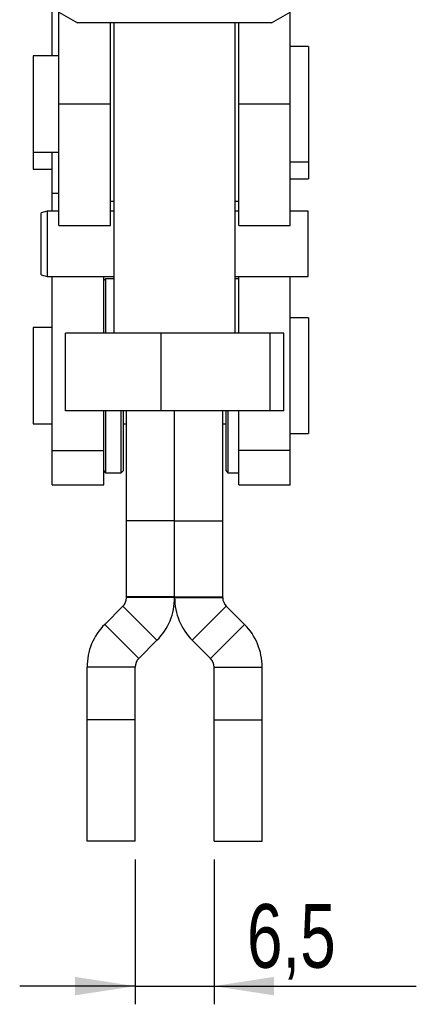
# Model space of a CAD drawing. Extents: x 54 to 540, y 63 to 421.
# Tile 7 of 11: x 348 to 381, y 175 to 256. Entities that reach past the tile are written whole.
import ezdxf

# ---------------------------------------------------------------- set-up
doc = ezdxf.new("R2010")
doc.units = 0
doc.header["$LTSCALE"] = 1.5
doc.layers.get('0').update_dxf_attribs({"linetype": 'CONTINUOUS'})
doc.styles.add('SLDTEXTSTYLE0', font='TXT', dxfattribs={"width": 0.75})
doc.dimstyles.new('SLDDIMSTYLE4', dxfattribs={"dimtxt": 5.25, "dimasz": 4.953, "dimexe": 0, "dimexo": 0.0625, "dimgap": 1.3125, "dimtad": 1, "dimdec": 3, "dimrnd": 1e-09, "dimzin": 12, "dimtxsty": 'SLDTEXTSTYLE0', "dimsah": 1, "dimcen": 0.09, "dimazin": 3, "dimtfac": 1, "dimtdec": 3, "dimtmove": 0, "dimatfit": 3, "dimtolj": 1, "dimtzin": 12})

# ---------------------------------------------------------------- blocks, each defined once
blk = doc.blocks.new('_D_8')
at = {"color": 7, "linetype": 'CONTINUOUS'}
for p, q in [((357.979, 186.476), (357.979, 174.519)), ((364.479, 186.476), (364.479, 174.519)), ((357.979, 176.019), (348.454, 176.019)), ((357.979, 176.019), (364.479, 176.019)), ((364.479, 176.019), (381.16, 176.019))]:
    blk.add_line(p, q, dxfattribs=at)
for points in [[(357.979, 176.019), (353.026, 176.781), (353.026, 175.257)], [(364.479, 176.019), (369.432, 175.257), (369.432, 176.781)]]:
    blk.add_solid(points, dxfattribs=at)
at = {"color": 7, "linetype": 'CONTINUOUS', "insert": (367.197, 182.787, -38.9), "char_height": 5.25, "attachment_point": 1, "style": 'SLDTEXTSTYLE0'}
blk.add_mtext('6,5', dxfattribs=at)

msp = doc.modelspace()

# ---------------------------------------------------------------- linework, layer by layer
at = {"color": 7, "linetype": 'CONTINUOUS'}
for p, q in [((351.129363, 252.73503), (351.129363, 263.506459)), ((351.691515, 256.354157), (353.229362, 255.466278)), ((351.691863, 248.766279), (351.691863, 256.353955)), ((369.229363, 255.466278), (370.767211, 256.354157)), ((370.766863, 248.766279), (370.766863, 256.353955)), ((369.229363, 255.466278), (353.229362, 255.466278)), ((355.941863, 248.766279), (355.941863, 255.466278)), ((356.229363, 255.466278), (356.229363, 229.866279)), ((366.229363, 229.866279), (366.229363, 255.466278)), ((366.516863, 248.766279), (366.516863, 255.466278)), ((372.266863, 253.528779), (370.766863, 253.528779)), ((372.266863, 253.528779), (372.266863, 250.11297)), ((351.691863, 252.73503), (349.566863, 252.73503)), ((349.566863, 252.73503), (349.566863, 249.888521)), ((349.566863, 249.888521), (349.566863, 244.797529)), ((372.266863, 250.11297), (372.266863, 244.003779)), ((355.941863, 248.766279), (351.691863, 248.766279)), ((351.691863, 238.766279), (351.691863, 248.766279)), ((355.941863, 238.766279), (355.941863, 248.766279)), ((370.766863, 248.766279), (366.516863, 248.766279)), ((366.516863, 238.766279), (366.516863, 248.766279)), ((370.766863, 238.766279), (370.766863, 248.766279)), ((349.566863, 244.797529), (351.691863, 244.797529)), ((349.566863, 244.797529), (349.566863, 243.493579)), ((351.129363, 241.408504), (351.129363, 244.797529)), ((370.766863, 244.003779), (372.266863, 244.003779)), ((372.266863, 244.003779), (372.266863, 242.719794)), ((349.566863, 243.493579), (349.566863, 243.393748)), ((349.566863, 243.393748), (351.129363, 243.393748)), ((370.766863, 242.599998), (372.266863, 242.599998)), ((372.266863, 242.719794), (372.266863, 242.599998)), ((351.129363, 239.946016), (351.129363, 241.408504)), ((355.941863, 240.766279), (356.229363, 240.766279)), ((366.229363, 240.766279), (366.516863, 240.766279)), ((350.729363, 239.946016), (350.229363, 239.812042)), ((350.229363, 234.679991), (350.229363, 239.812042)), ((351.691863, 239.946016), (350.729363, 239.946016)), ((350.729363, 239.946016), (350.729363, 234.546016)), ((356.229363, 239.946016), (355.941863, 239.946016)), ((366.516863, 239.946016), (366.229363, 239.946016)), ((372.229363, 239.946016), (370.766863, 239.946016)), ((372.229363, 234.546016), (372.229363, 239.946016)), ((351.691863, 238.766279), (355.941863, 238.766279)), ((366.516863, 238.766279), (370.766863, 238.766279)), ((350.229363, 234.679991), (350.729363, 234.546016)), ((350.729363, 234.546016), (356.229363, 234.546016)), ((351.129363, 220.206091), (351.129363, 234.546016)), ((355.379363, 229.866279), (355.379363, 234.546016)), ((355.529363, 234.366279), (355.379363, 234.216279)), ((356.229363, 234.366279), (355.529363, 234.366279)), ((355.529363, 234.366279), (355.529363, 229.866279)), ((366.229363, 234.546016), (372.229363, 234.546016)), ((366.516863, 234.366279), (366.229363, 234.366279)), ((366.516863, 229.866279), (366.516863, 234.546016)), ((370.766863, 220.206091), (370.766863, 234.546016)), ((372.266863, 231.128779), (370.766863, 231.128779)), ((372.266863, 231.128779), (372.266863, 221.603779)), ((351.129363, 230.335029), (349.566863, 230.335029)), ((349.566863, 230.335029), (349.566863, 222.397529)), ((352.226243, 223.466279), (352.226243, 229.866279)), ((360.112752, 229.866279), (352.226243, 229.866279)), ((360.112752, 223.466279), (360.112752, 229.866279)), ((369.115871, 229.866279), (360.112752, 229.866279)), ((369.115871, 223.466279), (369.115871, 229.866279)), ((370.232482, 229.866279), (369.115871, 229.866279)), ((370.232482, 223.466279), (370.232482, 229.866279)), ((360.112752, 223.466279), (352.226243, 223.466279)), ((355.379363, 220.206091), (355.379363, 223.466279)), ((355.529363, 223.466279), (355.529363, 218.36628)), ((356.829363, 218.36628), (356.829363, 223.466279)), ((356.979363, 223.466279), (356.979363, 218.516279)), ((357.259363, 214.396279), (357.259363, 223.466279)), ((369.115871, 223.466279), (360.112752, 223.466279)), ((361.229363, 214.396279), (361.229363, 223.466279)), ((365.199363, 214.396279), (365.199363, 223.466279)), ((365.479363, 218.516279), (365.479363, 223.466279)), ((365.629363, 223.466279), (365.629363, 218.36628)), ((366.516863, 220.206091), (366.516863, 223.466279)), ((370.232482, 223.466279), (369.115871, 223.466279)), ((349.566863, 222.397529), (351.129363, 222.397529)), ((356.979363, 222.397529), (357.259363, 222.397529)), ((365.199363, 222.397529), (365.479363, 222.397529)), ((370.766863, 221.603779), (372.266863, 221.603779)), ((351.129363, 220.206091), (355.379363, 220.206091)), ((351.129363, 217.366278), (351.129363, 220.206091)), ((355.379363, 217.366278), (355.379363, 220.206091)), ((370.766863, 220.206091), (366.516863, 220.206091)), ((366.516863, 217.366278), (366.516863, 220.206091)), ((370.766863, 217.366278), (370.766863, 220.206091)), ((355.379363, 218.516279), (355.529363, 218.36628)), ((356.829363, 218.36628), (356.979363, 218.516279)), ((365.479363, 218.516279), (365.629363, 218.36628)), ((355.529363, 218.36628), (356.829363, 218.36628)), ((365.629363, 218.36628), (366.516863, 218.36628)), ((351.129363, 217.366278), (355.379363, 217.366278)), ((366.516863, 217.366278), (370.766863, 217.366278)), ((361.229363, 214.396279), (357.259363, 214.396279)), ((357.259363, 208.136655), (357.259363, 214.396279)), ((361.229363, 208.136655), (361.229363, 214.396279)), ((361.229363, 214.396279), (365.199363, 214.396279)), ((365.199363, 208.136655), (365.199363, 214.396279)), ((361.229363, 208.136655), (357.259363, 208.136655)), ((357.259363, 208.058398), (357.259363, 208.136655)), ((361.229363, 208.058398), (357.259363, 208.058398)), ((361.229363, 208.058398), (361.229363, 208.136655)), ((361.229363, 208.136655), (365.199363, 208.136655)), ((361.229363, 208.058398), (365.199363, 208.058398)), ((365.199363, 208.058398), (365.199363, 208.136655)), ((355.465042, 205.849863), (356.96647, 207.351291)), ((359.773684, 204.544078), (356.96647, 207.351291)), ((362.685042, 204.544078), (365.492256, 207.351291)), ((366.993683, 205.849863), (365.492256, 207.351291)), ((358.272256, 203.042648), (355.465042, 205.849863)), ((364.18647, 203.042648), (366.993683, 205.849863)), ((358.272256, 203.042648), (359.773684, 204.544078)), ((364.18647, 203.042648), (362.685042, 204.544078)), ((357.979363, 202.335544), (354.009363, 202.335544)), ((354.009363, 197.975501), (354.009363, 202.335544)), ((357.979363, 197.975501), (357.979363, 202.335544)), ((364.479363, 202.335544), (368.449363, 202.335544)), ((364.479363, 197.975501), (364.479363, 202.335544)), ((368.449363, 197.975501), (368.449363, 202.335544)), ((357.979363, 197.975501), (354.009363, 197.975501)), ((354.009363, 187.975503), (354.009363, 197.975501)), ((357.979363, 187.975503), (357.979363, 197.975501)), ((364.479363, 187.975503), (364.479363, 197.975501)), ((364.479363, 197.975501), (368.449363, 197.975501)), ((368.449363, 187.975503), (368.449363, 197.975501)), ((357.979363, 187.975503), (354.009363, 187.975503)), ((364.479363, 187.975503), (368.449363, 187.975503))]:
    msp.add_line(p, q, dxfattribs=at)
at = {"color": 8, "linetype": 'CONTINUOUS'}
msp.add_line((351.129363, 241.408504), (351.691863, 241.408504), dxfattribs=at)
at = {"color": 7, "linetype": 'CONTINUOUS'}
for centre, radius, start, end in [((356.259363, 208.058397), 1, 315, 0), ((356.259363, 208.058397), 4.97, 315, 0), ((366.199363, 208.058397), 4.97, 180, 225), ((366.199363, 208.058397), 1, 180, 225), ((358.979363, 202.335542), 4.97, 135, 180), ((363.479363, 202.335542), 4.97, 0, 45), ((358.979363, 202.335542), 1, 135, 180), ((363.479363, 202.335542), 1, 0, 45)]:
    msp.add_arc(centre, radius, start, end, dxfattribs=at)

# ---------------------------------------------------------------- dimensions: what is measured, and where the dimension line sits
dim = msp.add_linear_dim(base=(364.479363, 176.019062), p1=(357.979363, 187.975502), p2=(364.479363, 187.975502), dimstyle='SLDDIMSTYLE4', dxfattribs=at)
dim.commit()
dim.dimension.update_dxf_attribs({"geometry": '_D_8', "text_midpoint": (374.178342, 176.019062), "dimtype": 160})

doc.saveas('drawing.dxf')
